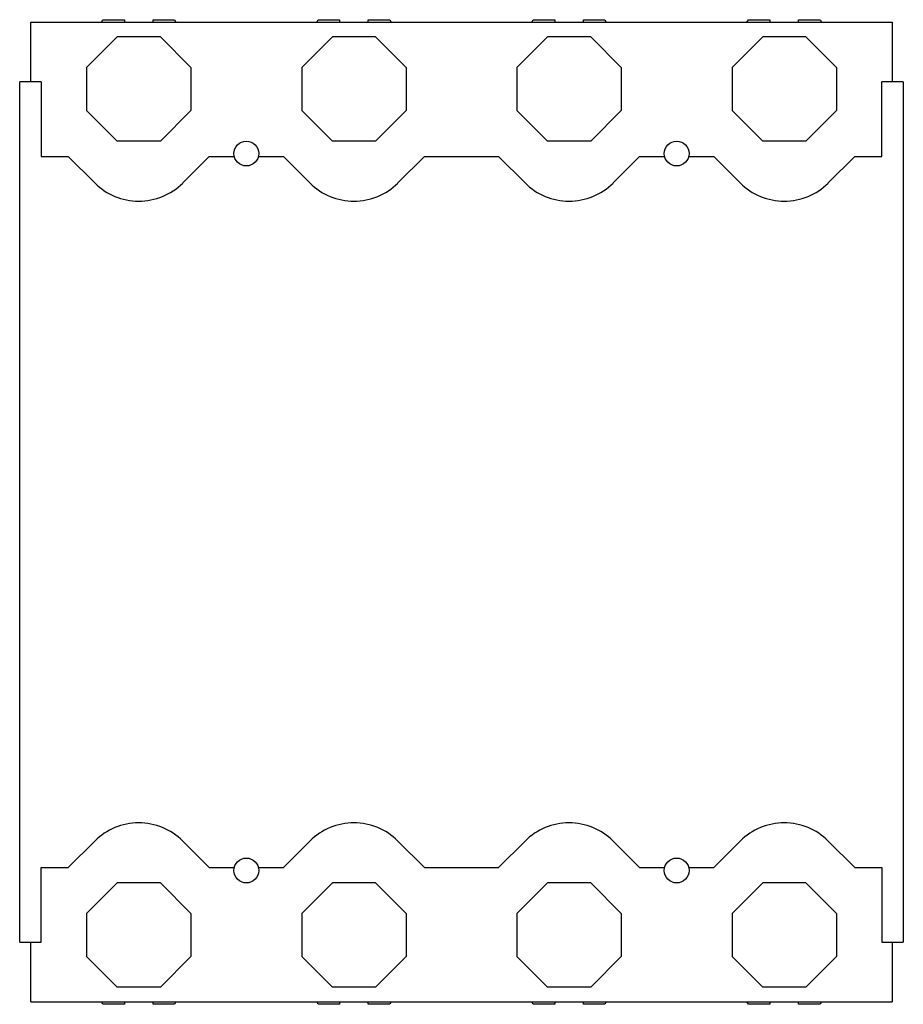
# Model space of a CAD drawing. Header units: millimetres. Extents: x 26 to 210, y 61 to 267.
import ezdxf

# ---------------------------------------------------------------- set-up
doc = ezdxf.new("R2010")
doc.units = ezdxf.units.MM
doc.header["$LTSCALE"] = 21.441751
doc.layers.get('0').update_dxf_attribs({"linetype": 'CONTINUOUS'})

msp = doc.modelspace()

# ---------------------------------------------------------------- linework, layer by layer
at = {"color": 7, "linetype": 'Continuous'}
for p, q in [((27.8, 253.86), (27.8, 266.36)), ((27.8, 266.36), (208, 266.36)), ((42.61, 266.36), (42.9, 266.86)), ((42.9, 266.86), (47.4, 266.86)), ((47.4, 266.86), (47.4, 266.36)), ((53.4, 266.36), (53.4, 266.86)), ((53.4, 266.86), (57.9, 266.86)), ((57.9, 266.86), (58.19, 266.36)), ((87.61, 266.36), (87.9, 266.86)), ((87.9, 266.86), (92.4, 266.86)), ((92.4, 266.86), (92.4, 266.36)), ((98.4, 266.36), (98.4, 266.86)), ((98.4, 266.86), (102.9, 266.86)), ((102.9, 266.86), (103.19, 266.36)), ((132.61, 266.36), (132.9, 266.86)), ((132.9, 266.86), (137.4, 266.86)), ((137.4, 266.86), (137.4, 266.36)), ((143.4, 266.36), (143.4, 266.86)), ((143.4, 266.86), (147.9, 266.86)), ((147.9, 266.86), (148.19, 266.36)), ((177.61, 266.36), (177.9, 266.86)), ((177.9, 266.86), (182.4, 266.86)), ((182.4, 266.86), (182.4, 266.36)), ((188.4, 266.36), (188.4, 266.86)), ((188.4, 266.86), (192.9, 266.86)), ((192.9, 266.86), (193.19, 266.36)), ((208, 266.36), (208, 253.86)), ((45.89, 263.26), (39.5, 256.88)), ((54.92, 263.26), (45.89, 263.26)), ((54.92, 263.26), (61.3, 256.88)), ((90.89, 263.26), (84.5, 256.88)), ((99.92, 263.26), (90.89, 263.26)), ((99.92, 263.26), (106.3, 256.88)), ((135.89, 263.26), (129.5, 256.88)), ((144.92, 263.26), (135.89, 263.26)), ((144.92, 263.26), (151.3, 256.88)), ((180.89, 263.26), (174.5, 256.88)), ((189.92, 263.26), (180.89, 263.26)), ((196.3, 256.88), (189.92, 263.26)), ((39.5, 256.88), (39.5, 247.85)), ((61.3, 256.88), (61.3, 247.85)), ((84.5, 256.88), (84.5, 247.85)), ((106.3, 256.88), (106.3, 247.85)), ((129.5, 256.88), (129.5, 247.85)), ((151.3, 256.88), (151.3, 247.85)), ((174.5, 256.88), (174.5, 247.85)), ((196.3, 256.88), (196.3, 247.85)), ((25.5, 73.86), (25.5, 253.86)), ((30, 253.86), (25.5, 253.86)), ((30, 253.86), (30, 238.26)), ((205.8, 238.26), (205.8, 253.86)), ((210.3, 253.86), (205.8, 253.86)), ((210.3, 253.86), (210.3, 73.86)), ((39.5, 247.85), (45.89, 241.46)), ((61.3, 247.85), (54.92, 241.46)), ((84.5, 247.85), (90.89, 241.46)), ((106.3, 247.85), (99.92, 241.46)), ((129.5, 247.85), (135.89, 241.46)), ((151.3, 247.85), (144.92, 241.46)), ((180.89, 241.46), (174.5, 247.85)), ((196.3, 247.85), (189.92, 241.46)), ((54.92, 241.46), (45.89, 241.46)), ((99.92, 241.46), (90.89, 241.46)), ((144.92, 241.46), (135.89, 241.46)), ((189.92, 241.46), (180.89, 241.46)), ((30, 238.26), (35.65, 238.26)), ((35.65, 238.26), (41.2, 232.71)), ((59.59, 232.7), (65.15, 238.26)), ((65.15, 238.26), (70.37, 238.26)), ((75.43, 238.26), (80.65, 238.26)), ((80.65, 238.26), (86.2, 232.71)), ((104.59, 232.7), (110.15, 238.26)), ((110.15, 238.26), (125.65, 238.26)), ((125.65, 238.26), (131.2, 232.71)), ((149.59, 232.7), (155.15, 238.26)), ((155.15, 238.26), (160.37, 238.26)), ((165.43, 238.26), (170.65, 238.26)), ((170.65, 238.26), (176.2, 232.71)), ((194.59, 232.7), (200.15, 238.26)), ((200.15, 238.26), (205.8, 238.26)), ((41.2, 95.02), (35.65, 89.46)), ((65.15, 89.46), (59.59, 95.03)), ((86.2, 95.02), (80.65, 89.46)), ((110.15, 89.46), (104.59, 95.03)), ((131.2, 95.02), (125.65, 89.46)), ((155.15, 89.46), (149.59, 95.03)), ((176.2, 95.02), (170.65, 89.46)), ((200.15, 89.46), (194.59, 95.03)), ((30, 73.86), (30, 89.46)), ((30, 89.46), (35.65, 89.46)), ((65.15, 89.46), (70.37, 89.46)), ((75.43, 89.46), (80.65, 89.46)), ((110.15, 89.46), (125.65, 89.46)), ((155.15, 89.46), (160.37, 89.46)), ((165.43, 89.46), (170.65, 89.46)), ((200.15, 89.46), (205.8, 89.46)), ((205.8, 89.46), (205.8, 73.86)), ((45.89, 86.26), (39.5, 79.88)), ((54.92, 86.26), (45.89, 86.26)), ((61.3, 79.88), (54.92, 86.26)), ((90.89, 86.26), (84.5, 79.88)), ((99.92, 86.26), (90.89, 86.26)), ((106.3, 79.88), (99.92, 86.26)), ((135.89, 86.26), (129.5, 79.88)), ((144.92, 86.26), (135.89, 86.26)), ((151.3, 79.88), (144.92, 86.26)), ((180.89, 86.26), (174.5, 79.88)), ((189.92, 86.26), (180.89, 86.26)), ((196.3, 79.88), (189.92, 86.26)), ((39.5, 79.88), (39.5, 70.85)), ((61.3, 79.88), (61.3, 70.85)), ((84.5, 79.88), (84.5, 70.85)), ((106.3, 79.88), (106.3, 70.85)), ((129.5, 79.88), (129.5, 70.85)), ((151.3, 79.88), (151.3, 70.85)), ((174.5, 79.88), (174.5, 70.85)), ((196.3, 79.88), (196.3, 70.85)), ((25.5, 73.86), (30, 73.86)), ((27.8, 61.36), (27.8, 73.86)), ((205.8, 73.86), (210.3, 73.86)), ((208, 73.86), (208, 61.36)), ((45.89, 64.46), (39.5, 70.85)), ((61.3, 70.85), (54.92, 64.46)), ((90.89, 64.46), (84.5, 70.85)), ((106.3, 70.85), (99.92, 64.46)), ((135.89, 64.46), (129.5, 70.85)), ((151.3, 70.85), (144.92, 64.46)), ((180.89, 64.46), (174.5, 70.85)), ((196.3, 70.85), (189.92, 64.46)), ((54.92, 64.46), (45.89, 64.46)), ((99.92, 64.46), (90.89, 64.46)), ((144.92, 64.46), (135.89, 64.46)), ((189.92, 64.46), (180.89, 64.46)), ((27.8, 61.36), (208, 61.36)), ((42.9, 60.86), (42.61, 61.36)), ((47.4, 60.86), (42.9, 60.86)), ((47.4, 61.36), (47.4, 60.86)), ((53.4, 60.86), (53.4, 61.36)), ((57.9, 60.86), (53.4, 60.86)), ((58.19, 61.36), (57.9, 60.86)), ((87.9, 60.86), (87.61, 61.36)), ((92.4, 60.86), (87.9, 60.86)), ((92.4, 61.36), (92.4, 60.86)), ((98.4, 60.86), (98.4, 61.36)), ((102.9, 60.86), (98.4, 60.86)), ((103.19, 61.36), (102.9, 60.86)), ((132.9, 60.86), (132.61, 61.36)), ((137.4, 60.86), (132.9, 60.86)), ((137.4, 61.36), (137.4, 60.86)), ((143.4, 60.86), (143.4, 61.36)), ((147.9, 60.86), (143.4, 60.86)), ((148.19, 61.36), (147.9, 60.86)), ((177.9, 60.86), (177.61, 61.36)), ((182.4, 60.86), (177.9, 60.86)), ((182.4, 61.36), (182.4, 60.86)), ((188.4, 60.86), (188.4, 61.36)), ((192.9, 60.86), (188.4, 60.86)), ((193.19, 61.36), (192.9, 60.86))]:
    msp.add_line(p, q, dxfattribs=at)
for centre in [(72.9, 238.86), (162.9, 238.86), (72.9, 88.86), (162.9, 88.86)]:
    msp.add_circle(centre, 2.6, dxfattribs=at)
for centre, start, end in [((50.4, 241.89), 224.9754, 314.9755), ((95.4, 241.89), 224.9754, 314.9755), ((140.4, 241.89), 224.9754, 314.9755), ((185.4, 241.89), 224.9754, 314.9755), ((50.4, 85.83), 45.0239, 135.0241), ((95.4, 85.83), 45.0239, 135.0241), ((140.4, 85.83), 45.0239, 135.0241), ((185.4, 85.83), 45.0239, 135.0241)]:
    msp.add_arc(centre, 13, start, end, dxfattribs=at)

doc.saveas('drawing.dxf')
